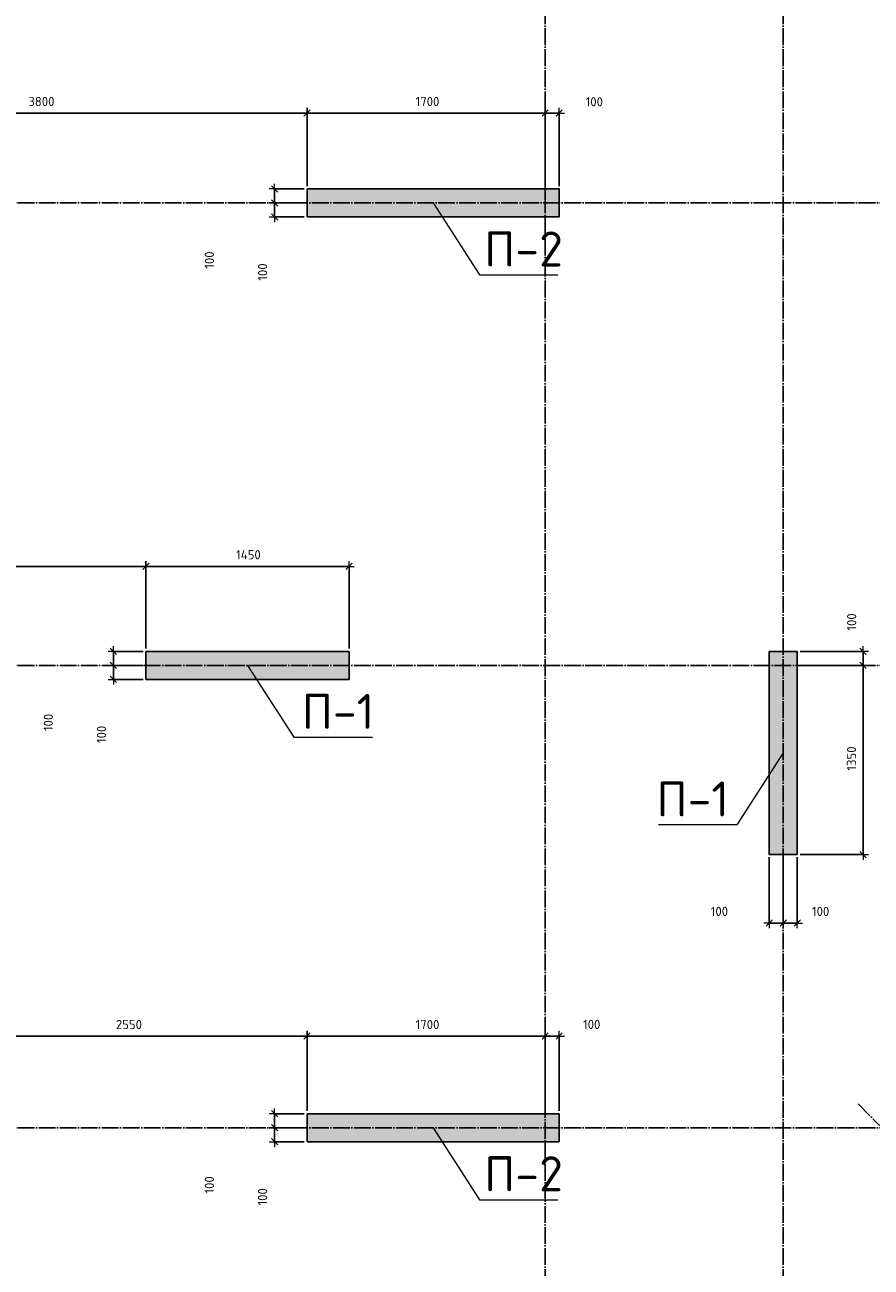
# Model space of a CAD drawing. Header units: millimetres. Extents: x -37663 to 118746, y -2869 to 47508.
# Tile 37 of 54: x 42985 to 49028, y 14205 to 23071. Entities that reach past the tile are written whole.
import ezdxf

# ---------------------------------------------------------------- set-up
doc = ezdxf.new("R2010")
doc.units = ezdxf.units.MM
doc.header["$PDMODE"] = 65
doc.linetypes.add('______11', pattern=[150, 120, -15, 0, -15])
doc.linetypes.add('______5', pattern=[330, 240, -30, 30, -30])
doc.layers.add('Высотная отметка (отверстия)', color=7, linetype='Continuous', lineweight=13)
doc.layers.add('Размерная линия_ общее', color=7, linetype='Continuous', lineweight=13)
doc.layers.add('Осевая линия_ общее', color=7, linetype='______5', lineweight=13, true_color=0xa0a0a0)
doc.styles.add('ISOCPEUR', font='ISOCPEUR')
doc.dimstyles.new('DIMSTYLE_3', dxfattribs={"dimtxt": 66, "dimasz": 75, "dimexe": 0, "dimexo": 0, "dimgap": 33, "dimtad": 2, "dimdec": 0, "dimrnd": 5, "dimzin": 12, "dimdsep": 46, "dimtxsty": 'ISOCPEUR', "dimblk1": 'ALL_ML_STRICH', "dimblk2": 'ALL_ML_STRICH', "dimsah": 1, "dimcen": 0, "dimclrd": 7, "dimclre": 256, "dimclrt": 7, "dimadec": 0, "dimazin": 0, "dimtfac": 1, "dimtdec": 0, "dimtix": 1, "dimtmove": 2, "dimatfit": 3, "dimfxl": 0, "dimtzin": 0, "dimlwd": 0, "dimlwe": -3, "dimarcsym": 0})
doc.dimstyles.new('DIMSTYLE_5', dxfattribs={"dimtxt": 66, "dimasz": 75, "dimexe": 0, "dimexo": 0, "dimgap": 33, "dimtad": 2, "dimdec": 0, "dimrnd": 5, "dimzin": 12, "dimdsep": 46, "dimtxsty": 'ISOCPEUR', "dimblk1": 'ALL_ML_STRICH', "dimblk2": 'ALL_ML_STRICH', "dimsah": 1, "dimcen": 0, "dimclrd": 7, "dimclre": 256, "dimclrt": 7, "dimadec": 0, "dimazin": 0, "dimtfac": 1, "dimtdec": 0, "dimtix": 1, "dimtmove": 2, "dimatfit": 3, "dimfxl": 0, "dimtvp": 1.2, "dimtzin": 0, "dimlwd": 0, "dimlwe": -3, "dimarcsym": 0})

# ---------------------------------------------------------------- blocks, each defined once
blk = doc.blocks.new('СЛОЖНЫЙ_ОБЪЕКТ_0')
at = {"layer": 'Осевая линия_ общее', "color": 253, "linetype": '______11', "lineweight": -3, "true_color": 0xa0a0a0, "transparency": 33554687}
for p, q in [((46700, -2590), (46700, 47490)), ((48400, -2590), (48400, 47490)), ((37230, 21800), (54410, 21800)), ((37230, 18500), (60260, 18500)), ((55387.3, 8917.7), (48924.3, 15380.6)), ((37230, 15200), (66050, 15200))]:
    blk.add_line(p, q, dxfattribs=at)
blk = doc.blocks.new('ALL_ML_STRICH')
at = {"color": 0, "linetype": 'ByBlock', "lineweight": -2}
for p, q in [((-1, 0), (0.5, 0)), ((-0.3, -0.3), (0.3, 0.3)), ((0, -0.5), (0, 0.5))]:
    blk.add_line(p, q, dxfattribs=at)
blk = doc.blocks.new('*D73')
at = {"layer": 'DEFPOINTS', "color": 7, "linetype": 'Continuous', "lineweight": 13, "transparency": 33554687}
for p in [(42450, 15853.8), (42450, 15300), (45000, 15300)]:
    blk.add_point(p, dxfattribs=at)
at = {"layer": 'Размерная линия_ общее', "color": 253, "linetype": 'Continuous', "lineweight": -2, "true_color": 0xa0a0a0, "transparency": 33554687}
for p, q in [((42450, 15320), (42450, 15853.8)), ((45000, 15320), (45000, 15853.8))]:
    blk.add_line(p, q, dxfattribs=at)
at = {"layer": 'Размерная линия_ общее', "color": 7, "linetype": 'Continuous', "lineweight": -2, "transparency": 33554687}
blk.add_line((42450, 15853.8), (45000, 15853.8), dxfattribs=at)
at = {"layer": 'Размерная линия_ общее', "color": 7, "linetype": 'Continuous', "lineweight": 13, "transparency": 33554687, "xscale": 75, "yscale": 75, "zscale": 75, "rotation": 180}
blk.add_blockref('ALL_ML_STRICH', (42450, 15853.8), dxfattribs=at)
at = {"layer": 'Размерная линия_ общее', "color": 7, "linetype": 'Continuous', "lineweight": 13, "transparency": 33554687, "xscale": 75, "yscale": 75, "zscale": 75}
blk.add_blockref('ALL_ML_STRICH', (45000, 15853.8), dxfattribs=at)
at = {"layer": 'Размерная линия_ общее', "color": 7, "linetype": 'Continuous', "lineweight": 13, "transparency": 33554687, "insert": (43728.3, 15936.8), "char_height": 66, "width": 264, "attachment_point": 5, "style": 'ISOCPEUR'}
blk.add_mtext('\\A1;{2550}', dxfattribs=at)
blk = doc.blocks.new('*D74')
at = {"layer": 'DEFPOINTS', "color": 7, "linetype": 'Continuous', "lineweight": 13, "transparency": 33554687}
for p in [(45000, 15853.8), (45000, 15300), (46700, 15300)]:
    blk.add_point(p, dxfattribs=at)
at = {"layer": 'Размерная линия_ общее', "color": 253, "linetype": 'Continuous', "lineweight": -2, "true_color": 0xa0a0a0, "transparency": 33554687}
for p, q in [((45000, 15320), (45000, 15853.8)), ((46700, 15320), (46700, 15853.8))]:
    blk.add_line(p, q, dxfattribs=at)
at = {"layer": 'Размерная линия_ общее', "color": 7, "linetype": 'Continuous', "lineweight": -2, "transparency": 33554687}
blk.add_line((45000, 15853.8), (46700, 15853.8), dxfattribs=at)
at = {"layer": 'Размерная линия_ общее', "color": 7, "linetype": 'Continuous', "lineweight": 13, "transparency": 33554687, "xscale": 75, "yscale": 75, "zscale": 75, "rotation": 180}
blk.add_blockref('ALL_ML_STRICH', (45000, 15853.8), dxfattribs=at)
at = {"layer": 'Размерная линия_ общее', "color": 7, "linetype": 'Continuous', "lineweight": 13, "transparency": 33554687, "xscale": 75, "yscale": 75, "zscale": 75}
blk.add_blockref('ALL_ML_STRICH', (46700, 15853.8), dxfattribs=at)
at = {"layer": 'Размерная линия_ общее', "color": 7, "linetype": 'Continuous', "lineweight": 13, "transparency": 33554687, "insert": (45859.9, 15936.8), "char_height": 66, "width": 264, "attachment_point": 5, "style": 'ISOCPEUR'}
blk.add_mtext('\\A1;{1700}', dxfattribs=at)
blk = doc.blocks.new('*D75')
at = {"layer": 'DEFPOINTS', "color": 7, "linetype": 'Continuous', "lineweight": 13, "transparency": 33554687}
for p in [(46700, 15853.8), (46700, 15300), (46800, 15300)]:
    blk.add_point(p, dxfattribs=at)
at = {"layer": 'Размерная линия_ общее', "color": 253, "linetype": 'Continuous', "lineweight": -2, "true_color": 0xa0a0a0, "transparency": 33554687}
for p, q in [((46700, 15320), (46700, 15853.8)), ((46800, 15320), (46800, 15853.8))]:
    blk.add_line(p, q, dxfattribs=at)
at = {"layer": 'Размерная линия_ общее', "color": 7, "linetype": 'Continuous', "lineweight": -2, "transparency": 33554687}
blk.add_line((46700, 15853.8), (46800, 15853.8), dxfattribs=at)
at = {"layer": 'Размерная линия_ общее', "color": 7, "linetype": 'Continuous', "lineweight": 13, "transparency": 33554687, "xscale": 75, "yscale": 75, "zscale": 75, "rotation": 180}
blk.add_blockref('ALL_ML_STRICH', (46700, 15853.8), dxfattribs=at)
at = {"layer": 'Размерная линия_ общее', "color": 7, "linetype": 'Continuous', "lineweight": 13, "transparency": 33554687, "xscale": 75, "yscale": 75, "zscale": 75}
blk.add_blockref('ALL_ML_STRICH', (46800, 15853.8), dxfattribs=at)
at = {"layer": 'Размерная линия_ общее', "color": 7, "linetype": 'Continuous', "lineweight": 13, "transparency": 33554687, "insert": (47032.5, 15937.5), "char_height": 66, "width": 198, "attachment_point": 5, "style": 'ISOCPEUR'}
blk.add_mtext('\\A1;{100}', dxfattribs=at)
blk = doc.blocks.new('*D77')
at = {"layer": 'DEFPOINTS', "color": 7, "linetype": 'Continuous', "lineweight": 13, "transparency": 33554687}
for p in [(41200, 22441.1), (41200, 21900), (45000, 21900)]:
    blk.add_point(p, dxfattribs=at)
at = {"layer": 'Размерная линия_ общее', "color": 253, "linetype": 'Continuous', "lineweight": -2, "true_color": 0xa0a0a0, "transparency": 33554687}
for p, q in [((41200, 21920), (41200, 22441.1)), ((45000, 21920), (45000, 22441.1))]:
    blk.add_line(p, q, dxfattribs=at)
at = {"layer": 'Размерная линия_ общее', "color": 7, "linetype": 'Continuous', "lineweight": -2, "transparency": 33554687}
blk.add_line((41200, 22441.1), (45000, 22441.1), dxfattribs=at)
at = {"layer": 'Размерная линия_ общее', "color": 7, "linetype": 'Continuous', "lineweight": 13, "transparency": 33554687, "xscale": 75, "yscale": 75, "zscale": 75, "rotation": 180}
blk.add_blockref('ALL_ML_STRICH', (41200, 22441.1), dxfattribs=at)
at = {"layer": 'Размерная линия_ общее', "color": 7, "linetype": 'Continuous', "lineweight": 13, "transparency": 33554687, "xscale": 75, "yscale": 75, "zscale": 75}
blk.add_blockref('ALL_ML_STRICH', (45000, 22441.1), dxfattribs=at)
at = {"layer": 'Размерная линия_ общее', "color": 7, "linetype": 'Continuous', "lineweight": 13, "transparency": 33554687, "insert": (43103.3, 22524.1), "char_height": 66, "width": 264, "attachment_point": 5, "style": 'ISOCPEUR'}
blk.add_mtext('\\A1;{3800}', dxfattribs=at)
blk = doc.blocks.new('*D78')
at = {"layer": 'DEFPOINTS', "color": 7, "linetype": 'Continuous', "lineweight": 13, "transparency": 33554687}
for p in [(45000, 22441.1), (45000, 21900), (46700, 21800)]:
    blk.add_point(p, dxfattribs=at)
at = {"layer": 'Размерная линия_ общее', "color": 253, "linetype": 'Continuous', "lineweight": -2, "true_color": 0xa0a0a0, "transparency": 33554687}
for p, q in [((45000, 21920), (45000, 22441.1)), ((46700, 21820), (46700, 22441.1))]:
    blk.add_line(p, q, dxfattribs=at)
at = {"layer": 'Размерная линия_ общее', "color": 7, "linetype": 'Continuous', "lineweight": -2, "transparency": 33554687}
blk.add_line((45000, 22441.1), (46700, 22441.1), dxfattribs=at)
at = {"layer": 'Размерная линия_ общее', "color": 7, "linetype": 'Continuous', "lineweight": 13, "transparency": 33554687, "xscale": 75, "yscale": 75, "zscale": 75, "rotation": 180}
blk.add_blockref('ALL_ML_STRICH', (45000, 22441.1), dxfattribs=at)
at = {"layer": 'Размерная линия_ общее', "color": 7, "linetype": 'Continuous', "lineweight": 13, "transparency": 33554687, "xscale": 75, "yscale": 75, "zscale": 75}
blk.add_blockref('ALL_ML_STRICH', (46700, 22441.1), dxfattribs=at)
at = {"layer": 'Размерная линия_ общее', "color": 7, "linetype": 'Continuous', "lineweight": 13, "transparency": 33554687, "insert": (45859.9, 22524.1), "char_height": 66, "width": 264, "attachment_point": 5, "style": 'ISOCPEUR'}
blk.add_mtext('\\A1;{1700}', dxfattribs=at)
blk = doc.blocks.new('*D79')
at = {"layer": 'DEFPOINTS', "color": 7, "linetype": 'Continuous', "lineweight": 13, "transparency": 33554687}
for p in [(46700, 22441.1), (46800, 21900), (46700, 21800)]:
    blk.add_point(p, dxfattribs=at)
at = {"layer": 'Размерная линия_ общее', "color": 253, "linetype": 'Continuous', "lineweight": -2, "true_color": 0xa0a0a0, "transparency": 33554687}
for p, q in [((46700, 21820), (46700, 22441.1)), ((46800, 21920), (46800, 22441.1))]:
    blk.add_line(p, q, dxfattribs=at)
at = {"layer": 'Размерная линия_ общее', "color": 7, "linetype": 'Continuous', "lineweight": -2, "transparency": 33554687}
blk.add_line((46700, 22441.1), (46800, 22441.1), dxfattribs=at)
at = {"layer": 'Размерная линия_ общее', "color": 7, "linetype": 'Continuous', "lineweight": 13, "transparency": 33554687, "xscale": 75, "yscale": 75, "zscale": 75, "rotation": 180}
blk.add_blockref('ALL_ML_STRICH', (46700, 22441.1), dxfattribs=at)
at = {"layer": 'Размерная линия_ общее', "color": 7, "linetype": 'Continuous', "lineweight": 13, "transparency": 33554687, "xscale": 75, "yscale": 75, "zscale": 75}
blk.add_blockref('ALL_ML_STRICH', (46800, 22441.1), dxfattribs=at)
at = {"layer": 'Размерная линия_ общее', "color": 7, "linetype": 'Continuous', "lineweight": 13, "transparency": 33554687, "insert": (47051, 22521.8), "char_height": 66, "width": 198, "attachment_point": 5, "style": 'ISOCPEUR'}
blk.add_mtext('\\A1;{100}', dxfattribs=at)
blk = doc.blocks.new('*D81')
at = {"layer": 'DEFPOINTS', "color": 7, "linetype": 'Continuous', "lineweight": 13, "transparency": 33554687}
for p in [(41200, 19206.4), (41200, 18600), (43850, 18600)]:
    blk.add_point(p, dxfattribs=at)
at = {"layer": 'Размерная линия_ общее', "color": 253, "linetype": 'Continuous', "lineweight": -2, "true_color": 0xa0a0a0, "transparency": 33554687}
for p, q in [((41200, 18620), (41200, 19206.4)), ((43850, 18620), (43850, 19206.4))]:
    blk.add_line(p, q, dxfattribs=at)
at = {"layer": 'Размерная линия_ общее', "color": 7, "linetype": 'Continuous', "lineweight": -2, "transparency": 33554687}
blk.add_line((41200, 19206.4), (43850, 19206.4), dxfattribs=at)
at = {"layer": 'Размерная линия_ общее', "color": 7, "linetype": 'Continuous', "lineweight": 13, "transparency": 33554687, "xscale": 75, "yscale": 75, "zscale": 75, "rotation": 180}
blk.add_blockref('ALL_ML_STRICH', (41200, 19206.4), dxfattribs=at)
at = {"layer": 'Размерная линия_ общее', "color": 7, "linetype": 'Continuous', "lineweight": 13, "transparency": 33554687, "xscale": 75, "yscale": 75, "zscale": 75}
blk.add_blockref('ALL_ML_STRICH', (43850, 19206.4), dxfattribs=at)
at = {"layer": 'Размерная линия_ общее', "color": 7, "linetype": 'Continuous', "lineweight": 13, "transparency": 33554687, "insert": (42528.3, 19289.4), "char_height": 66, "width": 264, "attachment_point": 5, "style": 'ISOCPEUR'}
blk.add_mtext('\\A1;{2650}', dxfattribs=at)
blk = doc.blocks.new('*D82')
at = {"layer": 'DEFPOINTS', "color": 7, "linetype": 'Continuous', "lineweight": 13, "transparency": 33554687}
for p in [(43850, 19206.4), (43850, 18600), (45300, 18600)]:
    blk.add_point(p, dxfattribs=at)
at = {"layer": 'Размерная линия_ общее', "color": 253, "linetype": 'Continuous', "lineweight": -2, "true_color": 0xa0a0a0, "transparency": 33554687}
for p, q in [((43850, 18620), (43850, 19206.4)), ((45300, 18620), (45300, 19206.4))]:
    blk.add_line(p, q, dxfattribs=at)
at = {"layer": 'Размерная линия_ общее', "color": 7, "linetype": 'Continuous', "lineweight": -2, "transparency": 33554687}
blk.add_line((43850, 19206.4), (45300, 19206.4), dxfattribs=at)
at = {"layer": 'Размерная линия_ общее', "color": 7, "linetype": 'Continuous', "lineweight": 13, "transparency": 33554687, "xscale": 75, "yscale": 75, "zscale": 75, "rotation": 180}
blk.add_blockref('ALL_ML_STRICH', (43850, 19206.4), dxfattribs=at)
at = {"layer": 'Размерная линия_ общее', "color": 7, "linetype": 'Continuous', "lineweight": 13, "transparency": 33554687, "xscale": 75, "yscale": 75, "zscale": 75}
blk.add_blockref('ALL_ML_STRICH', (45300, 19206.4), dxfattribs=at)
at = {"layer": 'Размерная линия_ общее', "color": 7, "linetype": 'Continuous', "lineweight": 13, "transparency": 33554687, "insert": (44581.6, 19289.4), "char_height": 66, "width": 264, "attachment_point": 5, "style": 'ISOCPEUR'}
blk.add_mtext('\\A1;{1450}', dxfattribs=at)
blk = doc.blocks.new('*D95')
at = {"layer": 'DEFPOINTS', "color": 7, "linetype": 'Continuous', "lineweight": 13, "transparency": 33554687}
for p in [(48500, 18500), (48500, 17150), (48970.1, 17150)]:
    blk.add_point(p, dxfattribs=at)
at = {"layer": 'Размерная линия_ общее', "color": 253, "linetype": 'Continuous', "lineweight": -2, "true_color": 0xa0a0a0, "transparency": 33554687}
for p, q in [((48520, 18500), (48970.1, 18500)), ((48520, 17150), (48970.1, 17150))]:
    blk.add_line(p, q, dxfattribs=at)
at = {"layer": 'Размерная линия_ общее', "color": 7, "linetype": 'Continuous', "lineweight": -2, "transparency": 33554687}
blk.add_line((48970.1, 17150), (48970.1, 18500), dxfattribs=at)
at = {"layer": 'Размерная линия_ общее', "color": 7, "linetype": 'Continuous', "lineweight": 13, "transparency": 33554687, "xscale": 75, "yscale": 75, "zscale": 75}
for p, rotation in [((48970.1, 18500), 90), ((48970.1, 17150), 270)]:
    blk.add_blockref('ALL_ML_STRICH', p, dxfattribs=dict(at, rotation=rotation))
at = {"layer": 'Размерная линия_ общее', "color": 7, "linetype": 'Continuous', "lineweight": 13, "transparency": 33554687, "insert": (48887.1, 17834.9), "char_height": 66, "width": 264, "attachment_point": 5, "rotation": 90, "style": 'ISOCPEUR'}
blk.add_mtext('\\A1;{1350}', dxfattribs=at)
blk = doc.blocks.new('*D96')
at = {"layer": 'DEFPOINTS', "color": 7, "linetype": 'Continuous', "lineweight": 13, "transparency": 33554687}
for p in [(48500, 18600), (48500, 18500), (48970.1, 18500)]:
    blk.add_point(p, dxfattribs=at)
at = {"layer": 'Размерная линия_ общее', "color": 253, "linetype": 'Continuous', "lineweight": -2, "true_color": 0xa0a0a0, "transparency": 33554687}
for p, q in [((48520, 18600), (48970.1, 18600)), ((48520, 18500), (48970.1, 18500))]:
    blk.add_line(p, q, dxfattribs=at)
at = {"layer": 'Размерная линия_ общее', "color": 7, "linetype": 'Continuous', "lineweight": -2, "transparency": 33554687}
blk.add_line((48970.1, 18500), (48970.1, 18600), dxfattribs=at)
at = {"layer": 'Размерная линия_ общее', "color": 7, "linetype": 'Continuous', "lineweight": 13, "transparency": 33554687, "xscale": 75, "yscale": 75, "zscale": 75}
for p, rotation in [((48970.1, 18600), 90), ((48970.1, 18500), 270)]:
    blk.add_blockref('ALL_ML_STRICH', p, dxfattribs=dict(at, rotation=rotation))
at = {"layer": 'Размерная линия_ общее', "color": 7, "linetype": 'Continuous', "lineweight": 13, "transparency": 33554687, "insert": (48888.5, 18809.7), "char_height": 66, "width": 198, "attachment_point": 5, "rotation": 90, "style": 'ISOCPEUR'}
blk.add_mtext('\\A1;{100}', dxfattribs=at)
blk = doc.blocks.new('*D119')
at = {"layer": 'DEFPOINTS', "color": 7, "linetype": 'Continuous', "lineweight": 13, "transparency": 33554687}
for p in [(45000, 21800), (44768, 21700), (45000, 21700)]:
    blk.add_point(p, dxfattribs=at)
at = {"layer": 'Размерная линия_ общее', "color": 253, "linetype": 'Continuous', "lineweight": -2, "true_color": 0xa0a0a0, "transparency": 33554687}
for p, q in [((44980, 21800), (44768, 21800)), ((44980, 21700), (44768, 21700))]:
    blk.add_line(p, q, dxfattribs=at)
at = {"layer": 'Размерная линия_ общее', "color": 7, "linetype": 'Continuous', "lineweight": -2, "transparency": 33554687}
blk.add_line((44768, 21700), (44768, 21800), dxfattribs=at)
at = {"layer": 'Размерная линия_ общее', "color": 7, "linetype": 'Continuous', "lineweight": 13, "transparency": 33554687, "xscale": 75, "yscale": 75, "zscale": 75}
for p, rotation in [((44768, 21800), 90), ((44768, 21700), 270)]:
    blk.add_blockref('ALL_ML_STRICH', p, dxfattribs=dict(at, rotation=rotation))
at = {"layer": 'Размерная линия_ общее', "color": 7, "linetype": 'Continuous', "lineweight": 13, "transparency": 33554687, "insert": (44682.6, 21307.1), "char_height": 66, "width": 198, "attachment_point": 5, "rotation": 90, "style": 'ISOCPEUR'}
blk.add_mtext('\\A1;{100}', dxfattribs=at)
blk = doc.blocks.new('*D120')
at = {"layer": 'DEFPOINTS', "color": 7, "linetype": 'Continuous', "lineweight": 13, "transparency": 33554687}
for p in [(45000, 21900), (44768, 21800), (45000, 21800)]:
    blk.add_point(p, dxfattribs=at)
at = {"layer": 'Размерная линия_ общее', "color": 253, "linetype": 'Continuous', "lineweight": -2, "true_color": 0xa0a0a0, "transparency": 33554687}
for p, q in [((44980, 21900), (44768, 21900)), ((44980, 21800), (44768, 21800))]:
    blk.add_line(p, q, dxfattribs=at)
at = {"layer": 'Размерная линия_ общее', "color": 7, "linetype": 'Continuous', "lineweight": -2, "transparency": 33554687}
blk.add_line((44768, 21800), (44768, 21900), dxfattribs=at)
at = {"layer": 'Размерная линия_ общее', "color": 7, "linetype": 'Continuous', "lineweight": 13, "transparency": 33554687, "xscale": 75, "yscale": 75, "zscale": 75}
for p, rotation in [((44768, 21900), 90), ((44768, 21800), 270)]:
    blk.add_blockref('ALL_ML_STRICH', p, dxfattribs=dict(at, rotation=rotation))
at = {"layer": 'Размерная линия_ общее', "color": 7, "linetype": 'Continuous', "lineweight": 13, "transparency": 33554687, "insert": (44302.6, 21392.4), "char_height": 66, "width": 198, "attachment_point": 5, "rotation": 90, "style": 'ISOCPEUR'}
blk.add_mtext('\\A1;{100}', dxfattribs=at)
blk = doc.blocks.new('*D123')
at = {"layer": 'DEFPOINTS', "color": 7, "linetype": 'Continuous', "lineweight": 13, "transparency": 33554687}
for p in [(43850, 18500), (43618, 18400), (43850, 18400)]:
    blk.add_point(p, dxfattribs=at)
at = {"layer": 'Размерная линия_ общее', "color": 253, "linetype": 'Continuous', "lineweight": -2, "true_color": 0xa0a0a0, "transparency": 33554687}
for p, q in [((43830, 18500), (43618, 18500)), ((43830, 18400), (43618, 18400))]:
    blk.add_line(p, q, dxfattribs=at)
at = {"layer": 'Размерная линия_ общее', "color": 7, "linetype": 'Continuous', "lineweight": -2, "transparency": 33554687}
blk.add_line((43618, 18400), (43618, 18500), dxfattribs=at)
at = {"layer": 'Размерная линия_ общее', "color": 7, "linetype": 'Continuous', "lineweight": 13, "transparency": 33554687, "xscale": 75, "yscale": 75, "zscale": 75}
for p, rotation in [((43618, 18500), 90), ((43618, 18400), 270)]:
    blk.add_blockref('ALL_ML_STRICH', p, dxfattribs=dict(at, rotation=rotation))
at = {"layer": 'Размерная линия_ общее', "color": 7, "linetype": 'Continuous', "lineweight": 13, "transparency": 33554687, "insert": (43532.6, 18007.1), "char_height": 66, "width": 198, "attachment_point": 5, "rotation": 90, "style": 'ISOCPEUR'}
blk.add_mtext('\\A1;{100}', dxfattribs=at)
blk = doc.blocks.new('*D124')
at = {"layer": 'DEFPOINTS', "color": 7, "linetype": 'Continuous', "lineweight": 13, "transparency": 33554687}
for p in [(43850, 18600), (43618, 18500), (43850, 18500)]:
    blk.add_point(p, dxfattribs=at)
at = {"layer": 'Размерная линия_ общее', "color": 253, "linetype": 'Continuous', "lineweight": -2, "true_color": 0xa0a0a0, "transparency": 33554687}
for p, q in [((43830, 18600), (43618, 18600)), ((43830, 18500), (43618, 18500))]:
    blk.add_line(p, q, dxfattribs=at)
at = {"layer": 'Размерная линия_ общее', "color": 7, "linetype": 'Continuous', "lineweight": -2, "transparency": 33554687}
blk.add_line((43618, 18500), (43618, 18600), dxfattribs=at)
at = {"layer": 'Размерная линия_ общее', "color": 7, "linetype": 'Continuous', "lineweight": 13, "transparency": 33554687, "xscale": 75, "yscale": 75, "zscale": 75}
for p, rotation in [((43618, 18600), 90), ((43618, 18500), 270)]:
    blk.add_blockref('ALL_ML_STRICH', p, dxfattribs=dict(at, rotation=rotation))
at = {"layer": 'Размерная линия_ общее', "color": 7, "linetype": 'Continuous', "lineweight": 13, "transparency": 33554687, "insert": (43152.6, 18092.4), "char_height": 66, "width": 198, "attachment_point": 5, "rotation": 90, "style": 'ISOCPEUR'}
blk.add_mtext('\\A1;{100}', dxfattribs=at)
blk = doc.blocks.new('*D125')
at = {"layer": 'DEFPOINTS', "color": 7, "linetype": 'Continuous', "lineweight": 13, "transparency": 33554687}
for p in [(45000, 15200), (44768, 15100), (45000, 15100)]:
    blk.add_point(p, dxfattribs=at)
at = {"layer": 'Размерная линия_ общее', "color": 253, "linetype": 'Continuous', "lineweight": -2, "true_color": 0xa0a0a0, "transparency": 33554687}
for p, q in [((44980, 15200), (44768, 15200)), ((44980, 15100), (44768, 15100))]:
    blk.add_line(p, q, dxfattribs=at)
at = {"layer": 'Размерная линия_ общее', "color": 7, "linetype": 'Continuous', "lineweight": -2, "transparency": 33554687}
blk.add_line((44768, 15100), (44768, 15200), dxfattribs=at)
at = {"layer": 'Размерная линия_ общее', "color": 7, "linetype": 'Continuous', "lineweight": 13, "transparency": 33554687, "xscale": 75, "yscale": 75, "zscale": 75}
for p, rotation in [((44768, 15200), 90), ((44768, 15100), 270)]:
    blk.add_blockref('ALL_ML_STRICH', p, dxfattribs=dict(at, rotation=rotation))
at = {"layer": 'Размерная линия_ общее', "color": 7, "linetype": 'Continuous', "lineweight": 13, "transparency": 33554687, "insert": (44682.6, 14707.1), "char_height": 66, "width": 198, "attachment_point": 5, "rotation": 90, "style": 'ISOCPEUR'}
blk.add_mtext('\\A1;{100}', dxfattribs=at)
blk = doc.blocks.new('*D126')
at = {"layer": 'DEFPOINTS', "color": 7, "linetype": 'Continuous', "lineweight": 13, "transparency": 33554687}
for p in [(45000, 15300), (44768, 15200), (45000, 15200)]:
    blk.add_point(p, dxfattribs=at)
at = {"layer": 'Размерная линия_ общее', "color": 253, "linetype": 'Continuous', "lineweight": -2, "true_color": 0xa0a0a0, "transparency": 33554687}
for p, q in [((44980, 15300), (44768, 15300)), ((44980, 15200), (44768, 15200))]:
    blk.add_line(p, q, dxfattribs=at)
at = {"layer": 'Размерная линия_ общее', "color": 7, "linetype": 'Continuous', "lineweight": -2, "transparency": 33554687}
blk.add_line((44768, 15200), (44768, 15300), dxfattribs=at)
at = {"layer": 'Размерная линия_ общее', "color": 7, "linetype": 'Continuous', "lineweight": 13, "transparency": 33554687, "xscale": 75, "yscale": 75, "zscale": 75}
for p, rotation in [((44768, 15300), 90), ((44768, 15200), 270)]:
    blk.add_blockref('ALL_ML_STRICH', p, dxfattribs=dict(at, rotation=rotation))
at = {"layer": 'Размерная линия_ общее', "color": 7, "linetype": 'Continuous', "lineweight": 13, "transparency": 33554687, "insert": (44302.6, 14792.4), "char_height": 66, "width": 198, "attachment_point": 5, "rotation": 90, "style": 'ISOCPEUR'}
blk.add_mtext('\\A1;{100}', dxfattribs=at)
blk = doc.blocks.new('*D380')
at = {"layer": 'DEFPOINTS', "color": 7, "linetype": 'Continuous', "lineweight": 13, "transparency": 33554687}
for p in [(48300, 17150), (48400, 17150), (48300, 16660.9)]:
    blk.add_point(p, dxfattribs=at)
at = {"layer": 'Размерная линия_ общее', "color": 253, "linetype": 'Continuous', "lineweight": -2, "true_color": 0xa0a0a0, "transparency": 33554687}
for p, q in [((48300, 17130), (48300, 16660.9)), ((48400, 17130), (48400, 16660.9))]:
    blk.add_line(p, q, dxfattribs=at)
at = {"layer": 'Размерная линия_ общее', "color": 7, "linetype": 'Continuous', "lineweight": -2, "transparency": 33554687}
blk.add_line((48300, 16660.9), (48400, 16660.9), dxfattribs=at)
at = {"layer": 'Размерная линия_ общее', "color": 7, "linetype": 'Continuous', "lineweight": 13, "transparency": 33554687, "xscale": 75, "yscale": 75, "zscale": 75, "rotation": 180}
blk.add_blockref('ALL_ML_STRICH', (48300, 16660.9), dxfattribs=at)
at = {"layer": 'Размерная линия_ общее', "color": 7, "linetype": 'Continuous', "lineweight": 13, "transparency": 33554687, "xscale": 75, "yscale": 75, "zscale": 75}
blk.add_blockref('ALL_ML_STRICH', (48400, 16660.9), dxfattribs=at)
at = {"layer": 'Размерная линия_ общее', "color": 7, "linetype": 'Continuous', "lineweight": 13, "transparency": 33554687, "insert": (47944.3, 16744.2), "char_height": 66, "width": 198, "attachment_point": 5, "style": 'ISOCPEUR'}
blk.add_mtext('\\A1;{100}', dxfattribs=at)
blk = doc.blocks.new('*D381')
at = {"layer": 'DEFPOINTS', "color": 7, "linetype": 'Continuous', "lineweight": 13, "transparency": 33554687}
for p in [(48400, 17150), (48500, 17150), (48400, 16660.9)]:
    blk.add_point(p, dxfattribs=at)
at = {"layer": 'Размерная линия_ общее', "color": 253, "linetype": 'Continuous', "lineweight": -2, "true_color": 0xa0a0a0, "transparency": 33554687}
for p, q in [((48400, 17130), (48400, 16660.9)), ((48500, 17130), (48500, 16660.9))]:
    blk.add_line(p, q, dxfattribs=at)
at = {"layer": 'Размерная линия_ общее', "color": 7, "linetype": 'Continuous', "lineweight": -2, "transparency": 33554687}
blk.add_line((48400, 16660.9), (48500, 16660.9), dxfattribs=at)
at = {"layer": 'Размерная линия_ общее', "color": 7, "linetype": 'Continuous', "lineweight": 13, "transparency": 33554687, "xscale": 75, "yscale": 75, "zscale": 75, "rotation": 180}
blk.add_blockref('ALL_ML_STRICH', (48400, 16660.9), dxfattribs=at)
at = {"layer": 'Размерная линия_ общее', "color": 7, "linetype": 'Continuous', "lineweight": 13, "transparency": 33554687, "xscale": 75, "yscale": 75, "zscale": 75}
blk.add_blockref('ALL_ML_STRICH', (48500, 16660.9), dxfattribs=at)
at = {"layer": 'Размерная линия_ общее', "color": 7, "linetype": 'Continuous', "lineweight": 13, "transparency": 33554687, "insert": (48666.8, 16743.9), "char_height": 66, "width": 198, "attachment_point": 5, "style": 'ISOCPEUR'}
blk.add_mtext('\\A1;{100}', dxfattribs=at)

msp = doc.modelspace()

# ---------------------------------------------------------------- hatches: boundary and pattern name
at = {"linetype": 'Continuous', "lineweight": 13, "transparency": 33554687}
for points in [[(45000, 21900), (45000, 21700), (46800, 21700), (46800, 21900)], [(45300, 18400), (45300, 18600), (43850, 18600), (43850, 18400)], [(48300, 17150), (48500, 17150), (48500, 18600), (48300, 18600)], [(45000, 15300), (45000, 15100), (46800, 15100), (46800, 15300)]]:
    msp.add_hatch(color=7, dxfattribs=at).paths.add_polyline_path(points)

# ---------------------------------------------------------------- linework, layer by layer
at = {"color": 7, "linetype": 'Continuous', "lineweight": -3, "transparency": 33554687}
for p, q in [((45000, 21700), (45000, 21900)), ((45000, 21900), (46800, 21900)), ((46800, 21900), (46800, 21700)), ((46800, 21700), (45000, 21700)), ((43850, 18400), (43850, 18600)), ((43850, 18600), (45300, 18600)), ((45300, 18600), (45300, 18400)), ((48300, 17150), (48300, 18600)), ((48300, 18600), (48500, 18600)), ((48500, 18600), (48500, 17150)), ((45300, 18400), (43850, 18400)), ((48500, 17150), (48300, 17150)), ((45000, 15100), (45000, 15300)), ((45000, 15300), (46800, 15300)), ((46800, 15300), (46800, 15100)), ((46800, 15100), (45000, 15100))]:
    msp.add_line(p, q, dxfattribs=at)
at = {"layer": 'Высотная отметка (отверстия)', "color": 7, "linetype": 'Continuous', "lineweight": 13, "transparency": 33554687}
for points in [[(45900, 21800), (46231.2, 21286.5), (46791.2, 21286.5)], [(44575, 18500), (44906.2, 17986.5), (45466.2, 17986.5)], [(48400, 17875), (48068.8, 17361.5), (47508.8, 17361.5)], [(45900, 15200), (46231.2, 14686.5), (46791.2, 14686.5)]]:
    msp.add_lwpolyline(points, dxfattribs=at)

# ---------------------------------------------------------------- block references
at = {"layer": 'Осевая линия_ общее', "color": 253, "linetype": '______11', "lineweight": -3, "true_color": 0xa0a0a0, "transparency": 33554687}
msp.add_blockref('СЛОЖНЫЙ_ОБЪЕКТ_0', (0, 0), dxfattribs=at)

# ---------------------------------------------------------------- texts
at = {"layer": 'Высотная отметка (отверстия)', "color": 7, "linetype": 'Continuous', "lineweight": 13, "transparency": 33554687, "char_height": 75, "attachment_point": 8, "style": 'ISOCPEUR'}
for s, insert, width in [('\\A1;{\\fISOCPEUR|i0|b0;\\H250.000000;\\W1.000000;\\C7;П-2}\\P', (46546.2, 21346.5), 664.583), ('\\A1;{\\fISOCPEUR|i0|b0;\\H250.000000;\\W1.000000;\\C7;П-1}\\P', (45221.2, 18046.5), 604.167), ('\\A1;{\\fISOCPEUR|i0|b0;\\H250.000000;\\W1.000000;\\C7;П-1}\\P', (47753.8, 17421.5), 604.167), ('\\A1;{\\fISOCPEUR|i0|b0;\\H250.000000;\\W1.000000;\\C7;П-2}\\P', (46546.2, 14746.5), 664.583)]:
    msp.add_mtext(s, dxfattribs=dict(at, insert=insert, width=width))

# ---------------------------------------------------------------- dimensions: what is measured, and where the dimension line sits
at = {"layer": 'Размерная линия_ общее', "color": 7, "linetype": 'Continuous', "lineweight": 13, "transparency": 33554687}
for base, p1, p2, dimstyle, picture, middle in [((45000, 22441.1), (41200, 21920), (45000, 21920), 'DIMSTYLE_3', '*D77', (43103.3, 22524.1)), ((46700, 22441.1), (45000, 21920), (46700, 21820), 'DIMSTYLE_3', '*D78', (45859.9, 22524.1)), ((46800, 22441.1), (46700, 21820), (46800, 21920), 'DIMSTYLE_5', '*D79', (47051, 22521.8)), ((43850, 19206.4), (41200, 18620), (43850, 18620), 'DIMSTYLE_3', '*D81', (42528.3, 19289.4)), ((45300, 19206.4), (43850, 18620), (45300, 18620), 'DIMSTYLE_3', '*D82', (44581.6, 19289.4)), ((48400, 16660.9), (48300, 17130), (48400, 17130), 'DIMSTYLE_5', '*D380', (47944.3, 16744.2)), ((48500, 16660.9), (48400, 17130), (48500, 17130), 'DIMSTYLE_5', '*D381', (48666.8, 16743.9)), ((45000, 15853.8), (42450, 15320), (45000, 15320), 'DIMSTYLE_3', '*D73', (43728.3, 15936.8)), ((46700, 15853.8), (45000, 15320), (46700, 15320), 'DIMSTYLE_3', '*D74', (45859.9, 15936.8)), ((46800, 15853.8), (46700, 15320), (46800, 15320), 'DIMSTYLE_5', '*D75', (47032.5, 15937.5))]:
    dim = msp.add_linear_dim(base=base, p1=p1, p2=p2, dimstyle=dimstyle, override={"dimpost": '<>', "dimclrd": 7, "dimclre": 253, "dimclrt": 7, "dimlwd": 0, "dimlwe": 65533}, dxfattribs=at)
    dim.commit()
    dim.dimension.update_dxf_attribs({"geometry": picture, "text_midpoint": middle, "dimtype": 160})
for base, p1, p2, dimstyle, picture, middle in [((44768, 21900), (44980, 21800), (44980, 21900), 'DIMSTYLE_5', '*D120', (44302.6, 21392.4)), ((44768, 21800), (44980, 21700), (44980, 21800), 'DIMSTYLE_5', '*D119', (44682.6, 21307.1)), ((48970.1, 18600), (48520, 18500), (48520, 18600), 'DIMSTYLE_5', '*D96', (48888.5, 18809.7)), ((43618, 18600), (43830, 18500), (43830, 18600), 'DIMSTYLE_5', '*D124', (43152.6, 18092.4)), ((43618, 18500), (43830, 18400), (43830, 18500), 'DIMSTYLE_5', '*D123', (43532.6, 18007.1)), ((48970.1, 18500), (48520, 17150), (48520, 18500), 'DIMSTYLE_3', '*D95', (48887.1, 17834.9)), ((44768, 15300), (44980, 15200), (44980, 15300), 'DIMSTYLE_5', '*D126', (44302.6, 14792.4)), ((44768, 15200), (44980, 15100), (44980, 15200), 'DIMSTYLE_5', '*D125', (44682.6, 14707.1))]:
    dim = msp.add_linear_dim(base=base, p1=p1, p2=p2, angle=90, dimstyle=dimstyle, override={"dimpost": '<>', "dimclrd": 7, "dimclre": 253, "dimclrt": 7, "dimlwd": 0, "dimlwe": 65533}, dxfattribs=at)
    dim.commit()
    dim.dimension.update_dxf_attribs({"geometry": picture, "text_midpoint": middle, "dimtype": 160})

doc.saveas('drawing.dxf')
